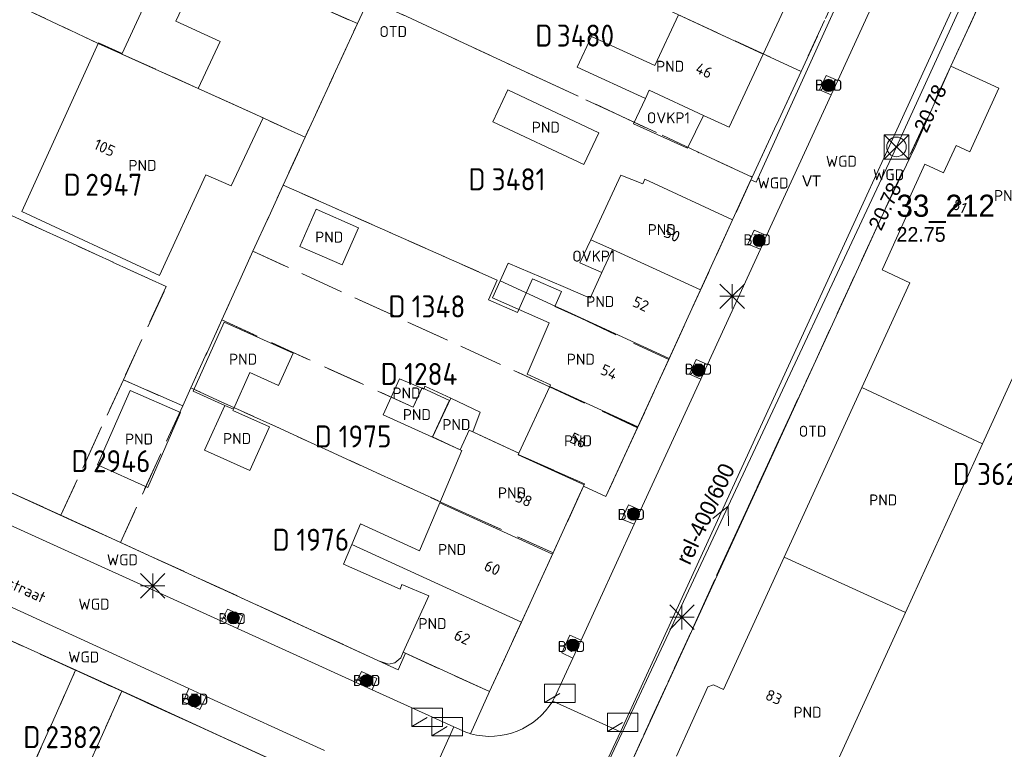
# Model space of a CAD drawing. Header units: metres. Extents: x 207644 to 210135, y 370459 to 373417.
# Tile 22 of 256: x 207949 to 208029, y 372150 to 372210. Entities that reach past the tile are written whole.
import ezdxf
from ezdxf.enums import TextEntityAlignment as Align

# ---------------------------------------------------------------- set-up
doc = ezdxf.new("R2010")
doc.units = ezdxf.units.M
doc.linetypes.add('HIDDEN2', pattern=[4.7625, 3.175, -1.5875])
for name, color, linetype in [('BTD', 7, 'Continuous'), ('CON_BxH400x600mm', 7, 'Continuous'), ('CON_BxH500x750mm', 7, 'Continuous'), ('DMM_BxH400x600mm', 7, 'Continuous'), ('GB', 1, 'Continuous'), ('GB07', 1, 'Continuous'), ('GB11', 1, 'Continuous'), ('INV_BxH400x600mm', 7, 'Continuous'), ('INV_BxH500x750mm', 7, 'Continuous'), ('KAD_perceelnummer', 212, 'Continuous'), ('KAD_sectie', 212, 'Continuous'), ('KAD_Vastgesteld_Perceel', 212, 'Continuous'), ('KO_INSPECTIE', 7, 'Continuous'), ('NAR', 7, 'Continuous'), ('NLV_inspectieput', 7, 'Continuous'), ('NNR_inspectieput', 7, 'Continuous'), ('NOD_inspectieput', 7, 'Continuous'), ('ORL', 7, 'Continuous'), ('OTD', 7, 'Continuous'), ('OVKP1', 7, 'Continuous'), ('PIJL', 7, 'Continuous'), ('PND', 7, 'Continuous'), ('WGD', 7, 'Continuous')]:
    doc.layers.add(name, color=color, linetype=linetype)
for name, color, linetype, lineweight in [('GMV', 7, 'Continuous', 25), ('GP1', 7, 'Continuous', 30), ('Q21_lantaarnpaal', 1, 'Continuous', 0), ('Q23_kolk', 153, 'Continuous', 0), ('Q26_boom', 72, 'Continuous', 0), ('Q28_rioolput', 153, 'Continuous', 0)]:
    doc.layers.add(name, color=color, linetype=linetype, lineweight=lineweight)
doc.styles.add('ISO', font='isocpeur.ttf', dxfattribs={"height": 1})
doc.styles.add('ISOCP', font='ISOCP.shx', dxfattribs={"height": 1.8})

# ---------------------------------------------------------------- blocks, each defined once
blk = doc.blocks.new('ACMAP_ANN_TEMPLATE_Vastgesteld_Perceelnummer')
at = {"layer": 'KAD_perceelnummer', "style": 'ISOCP'}
blk.add_attdef('Perceelnummer', text='', height=1.8, dxfattribs=at).set_placement((0, 0), align=Align.MIDDLE)
at = {"layer": 'KAD_sectie', "style": 'ISOCP'}
blk.add_attdef('sectie', text='', height=1.8, dxfattribs=at).set_placement((-2.7, 0), align=Align.MIDDLE_RIGHT)
blk = doc.blocks.new('Q26')
blk.add_hatch(color=256).paths.add_polyline_path([(-0.452, -0.01, 1), (0.548, -0.01, 1)])
blk.add_circle((0.048, -0.01), 0.5)
blk = doc.blocks.new('Q23')
blk.add_line((-1.25, -0.75), (0, 0))
blk.add_lwpolyline([(-1.25, -0.75), (1.25, -0.75), (1.25, 0.75), (-1.25, 0.75), (-1.25, -0.75)])
blk = doc.blocks.new('Q21')
for p, q in [((-1, 1), (0, 0)), ((0, 1), (0, 0)), ((0, 0), (1, 1)), ((-1, 0), (0, 0)), ((-1, -1), (0, 0)), ((0, 0), (1, 0)), ((0, 0), (0, -1)), ((0, 0), (1, -1))]:
    blk.add_line(p, q)
blk = doc.blocks.new('Q28')
at = {"linetype": 'Continuous'}
for p, q in [((-1, -1), (1, 1)), ((-1, 1), (1, -1))]:
    blk.add_line(p, q, dxfattribs=at)
blk.add_lwpolyline([(1, 1), (1, -1), (-1, -1), (-1, 1)], close=True)

msp = doc.modelspace()

# ---------------------------------------------------------------- linework, layer by layer
at = {"layer": 'CON_BxH400x600mm', "color": 253, "linetype": 'Continuous', "lineweight": 13}
msp.add_lwpolyline([(208020.2, 372199.47), (207992.72, 372140.81)], dxfattribs=at)
at = {"layer": 'CON_BxH500x750mm', "color": 253, "linetype": 'Continuous', "lineweight": 13}
msp.add_lwpolyline([(208041.93, 372246.97), (208020.2, 372199.47)], dxfattribs=at)
at = {"layer": 'GB', "color": 253, "linetype": 'Continuous', "lineweight": 13}
for points in [[(207963.856, 372214.994), (207961.387, 372209.731)], [(208009.322, 372207.052), (208012.086, 372213.031)], [(208027.391, 372212.053), (208024.641, 372206.06)], [(207957.004, 372207.093), (207958.672, 372210.74)], [(208000.487, 372206.109), (208002.401, 372210.251)], [(207961.387, 372209.731), (207964.992, 372208.086)], [(207994.128, 372205.969), (207995.294, 372208.486)], [(207995.294, 372208.486), (208000.487, 372206.109)], [(207948.805, 372194.209), (207955.073, 372207.977)], [(207955.073, 372207.977), (207957.004, 372207.093)], [(207964.992, 372208.086), (207963.211, 372204.25)], [(208009.322, 372207.052), (208006.557, 372201.072)], [(207999.704, 372203.409), (207994.128, 372205.969)], [(208024.641, 372206.06), (208028.549, 372204.267)], [(208027.212, 372175.229), (208041.253, 372205.989)], [(207963.211, 372204.25), (207968.51, 372201.84)], [(207995.91, 372200.623), (207988.472, 372204.123)], [(208000.026, 372204.1), (207999.704, 372203.409)], [(208004.462, 372202.043), (208000.026, 372204.1)], [(208028.549, 372204.267), (208026.19, 372199.075)], [(208006.557, 372201.072), (208004.462, 372202.043)], [(207987.25, 372201.526), (207994.689, 372198.026)], [(207994.689, 372198.026), (207995.91, 372200.623)], [(208025.071, 372199.587), (208024.047, 372197.351)], [(208026.19, 372199.075), (208025.071, 372199.587)], [(208022.52, 372198.05), (208020.993, 372194.714)], [(208024.047, 372197.351), (208022.52, 372198.05)], [(207963.818, 372197.191), (207960.05, 372188.978)], [(207999.663, 372196.825), (207999.493, 372196.455)], [(208006.827, 372193.525), (207999.663, 372196.825)], [(208020.993, 372194.714), (208021.356, 372194.547)], [(207960.05, 372188.978), (207948.805, 372194.209)], [(208021.356, 372194.547), (208019.058, 372189.498)], [(208006.827, 372193.525), (208004.204, 372187.797)], [(207995.202, 372187.125), (207996.163, 372189.214)], [(208019.058, 372189.498), (208019.025, 372189.426)], [(208019.025, 372189.426), (208021.288, 372188.39)], [(207992.347, 372186.473), (207987.839, 372188.537)], [(208021.288, 372188.39), (208017.371, 372179.841)], [(207993.002, 372188.066), (207995.202, 372187.125)], [(208004.204, 372187.797), (208001.648, 372182.214)], [(207993.368, 372186.005), (207992.347, 372186.473)], [(208001.648, 372182.214), (207993.368, 372186.005)], [(208001.648, 372182.214), (207999.092, 372176.631)], [(207954.996, 372173.532), (207957.639, 372179.591)], [(207957.639, 372179.591), (207961.764, 372177.792)], [(207989.383, 372174.471), (207991.892, 372179.928)], [(207991.892, 372179.928), (207991.953, 372180.06)], [(208011.026, 372165.995), (208017.371, 372179.841)], [(207961.764, 372177.792), (207959.089, 372171.663)], [(207985.608, 372176.209), (207989.383, 372174.471)], [(207999.092, 372176.631), (207996.483, 372170.932)], [(208027.212, 372175.229), (208020.926, 372161.458)], [(207959.089, 372171.663), (207954.996, 372173.532)], [(207994.655, 372171.769), (207992.118, 372166.222)], [(207996.483, 372170.932), (207994.655, 372171.769)], [(207992.118, 372166.222), (207989.58, 372160.675)], [(208006.072, 372155.185), (208011.026, 372165.995)], [(207979.923, 372158.225), (207982.016, 372162.831)], [(208020.926, 372161.458), (208014.794, 372148.025)], [(207989.58, 372160.675), (207986.988, 372155.008)], [(207980.114, 372158.138), (207979.923, 372158.225)], [(207986.988, 372155.008), (207980.114, 372158.138)], [(208002.246, 372149.742), (208004.806, 372155.396)], [(208004.806, 372155.396), (208005.252, 372155.556)], [(208005.252, 372155.556), (208006.072, 372155.185)]]:
    msp.add_lwpolyline(points, dxfattribs=at)
at = {"layer": 'GB07', "color": 253, "linetype": 'Continuous', "lineweight": 13}
for points in [[(208009.322, 372207.052), (208002.401, 372210.251)], [(207956.983, 372207.047), (207957.004, 372207.093)], [(207963.211, 372204.25), (207956.983, 372207.047)], [(207997.023, 372191.084), (207995.248, 372191.897)], [(208004.204, 372187.797), (207997.023, 372191.084)], [(207980.749, 372178.229), (207981.459, 372179.766)], [(207999.092, 372176.631), (207991.892, 372179.928)], [(208027.212, 372175.229), (208017.371, 372179.841)], [(207978.95, 372179.048), (207980.749, 372178.229)], [(207982.329, 372175.775), (207983.811, 372178.951)], [(207965.372, 372178.374), (207966.08, 372178.055)], [(207984.574, 372174.752), (207985.31, 372176.346)], [(207985.31, 372176.346), (207985.608, 372176.209)], [(207989.328, 372174.351), (207989.383, 372174.471)], [(207994.709, 372171.887), (207989.328, 372174.351)], [(207994.655, 372171.769), (207994.709, 372171.887)], [(207992.118, 372166.222), (207982.925, 372170.427)], [(207989.58, 372160.675), (207975.74, 372167.006)], [(208020.926, 372161.458), (208011.026, 372165.995)]]:
    msp.add_lwpolyline(points, dxfattribs=at)
at = {"layer": 'GB11', "color": 253, "linetype": 'Continuous', "lineweight": 13}
for points in [[(207988.472, 372204.123), (207987.25, 372201.526)], [(207968.51, 372201.84), (207965.903, 372196.288)], [(207965.903, 372196.288), (207963.818, 372197.191)], [(207997.713, 372197.162), (207995.248, 372191.897)], [(207999.493, 372196.455), (207997.713, 372197.162)], [(207971.508, 372191.35), (207972.84, 372194.387)], [(207972.84, 372194.387), (207976.284, 372192.877)], [(207976.284, 372192.877), (207974.952, 372189.84)], [(207974.952, 372189.84), (207971.508, 372191.35)], [(207996.163, 372189.214), (207997.023, 372191.084)], [(207987.839, 372188.537), (207988.492, 372189.995)], [(207988.492, 372189.995), (207993.002, 372188.066)], [(207987.224, 372187.162), (207987.839, 372188.537)], [(207991.838, 372185.109), (207987.224, 372187.162)], [(207962.788, 372179.537), (207965.325, 372185.173)], [(207965.325, 372185.173), (207970.952, 372182.64)], [(207990.054, 372180.932), (207991.838, 372185.109)], [(207970.952, 372182.64), (207969.764, 372180)], [(207967.428, 372181.051), (207966.08, 372178.055)], [(207969.764, 372180), (207967.428, 372181.051)], [(207978.95, 372179.048), (207979.625, 372180.533)], [(207979.625, 372180.533), (207981.459, 372179.766)], [(207991.953, 372180.06), (207990.054, 372180.932)], [(207965.372, 372178.374), (207962.788, 372179.537)], [(207981.623, 372179.697), (207981.459, 372179.766)], [(207981.703, 372179.949), (207981.623, 372179.697)], [(207983.811, 372178.951), (207981.703, 372179.949)], [(207978.297, 372177.613), (207978.95, 372179.048)], [(207986.227, 372177.808), (207983.811, 372178.951)], [(207965.372, 372178.374), (207963.729, 372174.722)], [(207966.039, 372177.965), (207966.08, 372178.055)], [(207969.033, 372176.617), (207966.039, 372177.965)], [(207985.608, 372176.209), (207986.227, 372177.808)], [(207982.329, 372175.775), (207978.297, 372177.613)], [(207967.43, 372173.056), (207969.033, 372176.617)], [(207982.329, 372175.775), (207984.574, 372174.752)], [(207963.729, 372174.722), (207967.43, 372173.056)], [(207984.721, 372174.685), (207982.925, 372170.427)], [(207984.574, 372174.752), (207984.721, 372174.685)], [(207982.925, 372170.427), (207981.272, 372166.506)], [(207976.454, 372168.709), (207975.74, 372167.006)], [(207981.272, 372166.506), (207976.454, 372168.709)], [(207975.075, 372165.42), (207975.74, 372167.006)], [(207979.677, 372163.384), (207975.075, 372165.42)], [(207979.829, 372163.764), (207979.677, 372163.384)], [(207982.016, 372162.831), (207979.829, 372163.764)]]:
    msp.add_lwpolyline(points, dxfattribs=at)
at = {"layer": 'GMV', "color": 253, "linetype": 'Continuous', "lineweight": 13}
for points in [[(208031.816, 372247.425), (208008.736, 372196.596)], [(207997.66, 372151.728), (208039.285, 372242.376)], [(208015.405, 372204.894), (208025.783, 372227.526)], [(208021.715, 372199.486), (208024.641, 372206.06)], [(208014.453, 372205.292), (208013.925, 372204.122)], [(208015.405, 372204.894), (208014.453, 372205.292)], [(208015.405, 372204.894), (208014.872, 372203.732)], [(208009.597, 372192.227), (208014.872, 372203.732)], [(208013.925, 372204.122), (208014.872, 372203.732)], [(208019.28, 372194.394), (208021.715, 372199.486)], [(208008.324, 372196.793), (208006.827, 372193.525)], [(208008.736, 372196.596), (208008.324, 372196.793)], [(208017.406, 372190.273), (208019.28, 372194.394)], [(208008.064, 372191.527), (208008.587, 372192.664)], [(208008.587, 372192.664), (208009.597, 372192.227)], [(208009.09, 372191.122), (208008.064, 372191.527)], [(208009.09, 372191.122), (208009.597, 372192.227)], [(208004.775, 372181.711), (208009.09, 372191.122)], [(207998.161, 372148.36), (208017.406, 372190.273)], [(208003.295, 372180.919), (208003.841, 372182.131)], [(208003.841, 372182.131), (208004.775, 372181.711)], [(208004.231, 372180.525), (208004.775, 372181.711)], [(207999.318, 372169.812), (208004.231, 372180.525)], [(208004.231, 372180.525), (208003.295, 372180.919)], [(207944.246, 372172.936), (207953.129, 372168.871)], [(207997.787, 372169.1), (207998.34, 372170.27)], [(207998.34, 372170.27), (207999.318, 372169.812)], [(207998.8, 372168.682), (207999.318, 372169.812)], [(207998.8, 372168.682), (207997.787, 372169.1)], [(207965.111, 372160.758), (207947.814, 372168.621)], [(207953.129, 372168.871), (207956.985, 372167.122)], [(207994.455, 372159.206), (207998.8, 372168.682)], [(207956.985, 372167.122), (207959.536, 372165.965)], [(207959.536, 372165.965), (207959.71, 372165.886)], [(207959.71, 372165.886), (207979.53, 372156.795)], [(207956.777, 372155.163), (207937.355, 372163.932)], [(207962.446, 372155.264), (207945.369, 372163.075)], [(207965.594, 372161.739), (207965.111, 372160.758)], [(207966.834, 372161.184), (207965.594, 372161.739)], [(207966.417, 372160.164), (207966.834, 372161.184)], [(207966.417, 372160.164), (207965.111, 372160.758)], [(207976.11, 372155.757), (207966.417, 372160.164)], [(207992.878, 372158.179), (207993.546, 372159.63)], [(207993.546, 372159.63), (207994.455, 372159.206)], [(207993.789, 372157.753), (207994.455, 372159.206)], [(207979.53, 372156.795), (207980.114, 372158.138)], [(207992.435, 372154.801), (207993.789, 372157.753)], [(207993.789, 372157.753), (207992.878, 372158.179)], [(207976.541, 372156.653), (207976.11, 372155.757)], [(207977.793, 372156.091), (207976.541, 372156.653)], [(207977.411, 372155.166), (207976.11, 372155.757)], [(207977.411, 372155.166), (207977.793, 372156.091)], [(207958.873, 372154.217), (207956.777, 372155.163)], [(207961.964, 372154.183), (207962.446, 372155.264)], [(207963.857, 372154.618), (207962.446, 372155.264)], [(207963.857, 372154.618), (207963.329, 372153.539)], [(207973.499, 372150.208), (207963.857, 372154.618)], [(207984.06, 372152.143), (207977.411, 372155.166)], [(207985.441, 372151.576), (207986.988, 372155.008)], [(207974.83, 372146.866), (207958.873, 372154.217)], [(207963.329, 372153.539), (207961.964, 372154.183)], [(207997.66, 372151.728), (207992.138, 372154.245)], [(207984.06, 372152.143), (207981.545, 372146.527)], [(207984.988, 372151.721), (207984.06, 372152.143)], [(207996.697, 372149.63), (207997.66, 372151.728)]]:
    msp.add_lwpolyline(points, dxfattribs=at)
for points in [[(207992.138, 372154.245, 0.026969), (207992.435, 372154.801)], [(207992.138, 372154.245, -0.336476), (207985.441, 372151.576)], [(207985.441, 372151.576, -0.019944), (207984.988, 372151.721)]]:
    msp.add_lwpolyline(points, format="xyb", dxfattribs=at)
at = {"layer": 'GP1', "color": 253, "linetype": 'Continuous', "lineweight": 13}
for points in [[(207999.704, 372203.409), (207998.742, 372201.349)], [(208004.462, 372202.043), (208003.155, 372199.374), (207998.742, 372201.349)], [(207994.365, 372190.01), (207995.248, 372191.897)], [(207996.163, 372189.214), (207994.365, 372190.01)]]:
    msp.add_lwpolyline(points, dxfattribs=at)
at = {"layer": 'KAD_Vastgesteld_Perceel', "color": 253, "linetype": 'HIDDEN2', "lineweight": 13}
for points in [[(207978.849, 372215.265), (207977.129, 372211.545), (207976.2, 372209.534), (207963.856, 372214.994), (207945.381, 372223.665), (207948.026, 372229.455), (207978.849, 372215.265)], [(208012.411, 372205.625), (207981.089, 372220.11), (207981.509, 372221.019), (207984.164, 372226.767), (207985.039, 372228.659), (208016.324, 372214.102), (208012.411, 372205.625)], [(207941.158, 372214.421), (207945.381, 372223.665), (207963.856, 372214.994), (207976.2, 372209.534), (207971.932, 372200.265), (207963.211, 372204.25), (207956.851, 372207.106), (207955.046, 372207.922), (207941.158, 372214.421)], [(208008.434, 372197.007), (208003.948, 372199.061), (207997.738, 372201.993), (207991.333, 372204.947), (207977.129, 372211.545), (207978.849, 372215.265), (207981.089, 372220.11), (208012.411, 372205.625), (208008.434, 372197.007)], [(207934.575, 372200.011), (207941.158, 372214.421), (207955.046, 372207.922), (207956.851, 372207.106), (207963.211, 372204.25), (207971.932, 372200.265), (207970.14, 372196.353), (207967.676, 372190.952), (207965.127, 372185.349), (207962.606, 372179.803), (207961.941, 372178.346), (207957.093, 372180.46), (207960.596, 372188.067), (207934.575, 372200.011)], [(208021.105, 372137.865), (208005.768, 372144.761), (207998.127, 372148.286), (208006.842, 372167.364), (208013.444, 372181.681), (208024.641, 372206.06), (208027.391, 372212.053), (208031.299, 372210.259), (208031.395, 372210.468), (208041.253, 372205.989), (208041.122, 372205.701), (208059.593, 372197.166), (208030.5, 372133.504), (208021.105, 372137.865)], [(208001.606, 372182.11), (207994.431, 372185.495), (207992.307, 372186.432), (207992.853, 372187.671), (207990.488, 372188.713), (207989.267, 372185.946), (207986.91, 372186.985), (207987.62, 372188.595), (207970.14, 372196.353), (207971.932, 372200.265), (207976.2, 372209.534), (207977.129, 372211.545), (207991.333, 372204.947), (207997.738, 372201.993), (208003.948, 372199.061), (208008.434, 372197.007), (208006.827, 372193.525), (208001.606, 372182.11)], [(207934.575, 372200.011), (207960.596, 372188.067), (207957.093, 372180.46), (207952.003, 372169.407), (207926.015, 372181.276), (207934.575, 372200.011)], [(207999.065, 372176.555), (207991.865, 372179.9), (207967.676, 372190.952), (207970.14, 372196.353), (207987.62, 372188.595), (207986.91, 372186.985), (207989.267, 372185.946), (207990.488, 372188.713), (207992.853, 372187.671), (207992.307, 372186.432), (207994.431, 372185.495), (208001.606, 372182.11), (207999.065, 372176.555)], [(207999.065, 372176.555), (207996.483, 372170.932), (207994.655, 372171.769), (207994.726, 372171.959), (207989.327, 372174.37), (207989.383, 372174.471), (207987.665, 372175.262), (207985.316, 372176.357), (207984.574, 372174.753), (207982.332, 372175.797), (207983.714, 372178.782), (207981.484, 372179.82), (207980.748, 372178.228), (207965.127, 372185.349), (207967.676, 372190.952), (207991.865, 372179.9), (207999.065, 372176.555)], [(207992.165, 372166.326), (207985.062, 372169.55), (207962.606, 372179.803), (207965.127, 372185.349), (207980.748, 372178.228), (207981.484, 372179.82), (207983.714, 372178.782), (207982.332, 372175.797), (207984.574, 372174.753), (207985.316, 372176.357), (207987.665, 372175.262), (207989.383, 372174.471), (207989.327, 372174.37), (207994.726, 372171.959), (207994.655, 372171.769), (207992.165, 372166.326)], [(207957.093, 372180.46), (207961.941, 372178.346), (207956.857, 372167.19), (207952.003, 372169.407), (207957.093, 372180.46)], [(207961.941, 372178.346), (207962.606, 372179.803), (207985.062, 372169.55), (207992.165, 372166.326), (207986.988, 372155.008), (207979.923, 372158.225), (207979.751, 372157.766), (207979.265, 372157.368), (207978.725, 372157.249), (207977.913, 372157.537), (207959.186, 372166.126), (207956.857, 372167.19), (207961.941, 372178.346)], [(207920.45, 372168.987), (207920.703, 372169.344), (207921.009, 372169.657), (207921.36, 372169.918), (207921.748, 372170.121), (207922.163, 372170.261), (207922.595, 372170.334), (207923.032, 372170.339), (207923.465, 372170.275), (207923.883, 372170.144), (207924.275, 372169.949), (207953.2, 372156.758), (207949.079, 372147.559), (207917.317, 372162.214), (207920.45, 372168.987)], [(207953.2, 372156.758), (207956.965, 372155.042), (207952.839, 372145.838), (207949.079, 372147.559), (207953.2, 372156.758)], [(207976.149, 372131.059), (207951.213, 372142.316), (207952.839, 372145.838), (207956.965, 372155.042), (207974.905, 372146.862), (207974.314, 372145.453), (207981.284, 372142.274), (207976.149, 372131.059)]]:
    msp.add_lwpolyline(points, close=True, dxfattribs=at)
for points in [[(207926.015, 372181.276), (207952.003, 372169.407), (207956.857, 372167.19), (207959.186, 372166.126), (207977.913, 372157.537), (207978.725, 372157.249), (207979.265, 372157.368), (207979.751, 372157.766), (207979.923, 372158.225), (207986.988, 372155.008), (207992.165, 372166.326), (207994.655, 372171.769), (207996.483, 372170.932), (207999.065, 372176.555), (208001.606, 372182.11), (208006.827, 372193.525), (208008.434, 372197.007), (208012.411, 372205.625), (208016.324, 372214.102)], [(208027.391, 372212.053), (208024.641, 372206.06), (208013.444, 372181.681), (208006.842, 372167.364), (207998.127, 372148.286), (208005.768, 372144.761), (208021.105, 372137.865), (208030.5, 372133.504)], [(207942.487, 372070.961), (207949.469, 372067.774), (207954.676, 372079.224), (207957.225, 372084.767), (207962.46, 372096.234), (207965.004, 372101.795), (207970.225, 372113.266), (207971.484, 372116.026), (207972.759, 372118.822), (207975.447, 372124.672), (207973.611, 372125.515), (207976.149, 372131.059), (207981.284, 372142.274), (207974.314, 372145.453), (207974.905, 372146.862), (207956.965, 372155.042), (207953.2, 372156.758), (207924.275, 372169.949)]]:
    msp.add_lwpolyline(points, dxfattribs=at)
at = {"layer": 'NOD_inspectieput', "color": 253, "lineweight": 13}
msp.add_circle((208020.2, 372199.47), 0.8, dxfattribs=at)
at = {"layer": 'PIJL', "color": 253, "lineweight": 13}
msp.add_lwpolyline([(208005.2, 372169.14), (208006.46, 372170.14), (208006.5, 372168.53)], dxfattribs=at)

# ---------------------------------------------------------------- block references
at = {"layer": 'KAD_Vastgesteld_Perceel', "color": 253, "linetype": 'HIDDEN2', "lineweight": 13}
ref = msp.add_blockref('ACMAP_ANN_TEMPLATE_Vastgesteld_Perceelnummer', (207994.813, 372208.559), dxfattribs=at)
ref.add_attrib('Perceelnummer', '3480', dxfattribs={"layer": 'KAD_perceelnummer', "lineweight": 13, "height": 1.8, "style": 'ISOCP'}).set_placement((207994.813, 372208.559), align=Align.MIDDLE)
ref.add_attrib('sectie', 'D', dxfattribs={"layer": 'KAD_sectie', "lineweight": 13, "height": 1.8, "style": 'ISOCP'}).set_placement((207992.113, 372208.559), align=Align.MIDDLE_RIGHT)
ref = msp.add_blockref('ACMAP_ANN_TEMPLATE_Vastgesteld_Perceelnummer', (207989.354, 372196.828), dxfattribs=at)
ref.add_attrib('Perceelnummer', '3481', dxfattribs={"layer": 'KAD_perceelnummer', "lineweight": 13, "height": 1.8, "style": 'ISOCP'}).set_placement((207989.354, 372196.828), align=Align.MIDDLE)
ref.add_attrib('sectie', 'D', dxfattribs={"layer": 'KAD_sectie', "lineweight": 13, "height": 1.8, "style": 'ISOCP'}).set_placement((207986.654, 372196.828), align=Align.MIDDLE_RIGHT)
ref = msp.add_blockref('ACMAP_ANN_TEMPLATE_Vastgesteld_Perceelnummer', (207956.316, 372196.384), dxfattribs=at)
ref.add_attrib('Perceelnummer', '2947', dxfattribs={"layer": 'KAD_perceelnummer', "lineweight": 13, "height": 1.8, "style": 'ISOCP'}).set_placement((207956.316, 372196.384), align=Align.MIDDLE)
ref.add_attrib('sectie', 'D', dxfattribs={"layer": 'KAD_sectie', "lineweight": 13, "height": 1.8, "style": 'ISOCP'}).set_placement((207953.616, 372196.384), align=Align.MIDDLE_RIGHT)
ref = msp.add_blockref('ACMAP_ANN_TEMPLATE_Vastgesteld_Perceelnummer', (207982.818, 372186.454), dxfattribs=at)
ref.add_attrib('Perceelnummer', '1348', dxfattribs={"layer": 'KAD_perceelnummer', "lineweight": 13, "height": 1.8, "style": 'ISOCP'}).set_placement((207982.818, 372186.454), align=Align.MIDDLE)
ref.add_attrib('sectie', 'D', dxfattribs={"layer": 'KAD_sectie', "lineweight": 13, "height": 1.8, "style": 'ISOCP'}).set_placement((207980.118, 372186.454), align=Align.MIDDLE_RIGHT)
ref = msp.add_blockref('ACMAP_ANN_TEMPLATE_Vastgesteld_Perceelnummer', (207982.189, 372180.942), dxfattribs=at)
ref.add_attrib('Perceelnummer', '1284', dxfattribs={"layer": 'KAD_perceelnummer', "lineweight": 13, "height": 1.8, "style": 'ISOCP'}).set_placement((207982.189, 372180.942), align=Align.MIDDLE)
ref.add_attrib('sectie', 'D', dxfattribs={"layer": 'KAD_sectie', "lineweight": 13, "height": 1.8, "style": 'ISOCP'}).set_placement((207979.489, 372180.942), align=Align.MIDDLE_RIGHT)
ref = msp.add_blockref('ACMAP_ANN_TEMPLATE_Vastgesteld_Perceelnummer', (207976.821, 372175.837), dxfattribs=at)
ref.add_attrib('Perceelnummer', '1975', dxfattribs={"layer": 'KAD_perceelnummer', "lineweight": 13, "height": 1.8, "style": 'ISOCP'}).set_placement((207976.821, 372175.837), align=Align.MIDDLE)
ref.add_attrib('sectie', 'D', dxfattribs={"layer": 'KAD_sectie', "lineweight": 13, "height": 1.8, "style": 'ISOCP'}).set_placement((207974.121, 372175.837), align=Align.MIDDLE_RIGHT)
ref = msp.add_blockref('ACMAP_ANN_TEMPLATE_Vastgesteld_Perceelnummer', (207956.959, 372173.825), dxfattribs=at)
ref.add_attrib('Perceelnummer', '2946', dxfattribs={"layer": 'KAD_perceelnummer', "lineweight": 13, "height": 1.8, "style": 'ISOCP'}).set_placement((207956.959, 372173.825), align=Align.MIDDLE)
ref.add_attrib('sectie', 'D', dxfattribs={"layer": 'KAD_sectie', "lineweight": 13, "height": 1.8, "style": 'ISOCP'}).set_placement((207954.259, 372173.825), align=Align.MIDDLE_RIGHT)
ref = msp.add_blockref('ACMAP_ANN_TEMPLATE_Vastgesteld_Perceelnummer', (208028.893, 372172.779), dxfattribs=at)
ref.add_attrib('Perceelnummer', '3621', dxfattribs={"layer": 'KAD_perceelnummer', "lineweight": 13, "height": 1.8, "style": 'ISOCP'}).set_placement((208028.893, 372172.779), align=Align.MIDDLE)
ref.add_attrib('sectie', 'D', dxfattribs={"layer": 'KAD_sectie', "lineweight": 13, "height": 1.8, "style": 'ISOCP'}).set_placement((208026.193, 372172.779), align=Align.MIDDLE_RIGHT)
ref = msp.add_blockref('ACMAP_ANN_TEMPLATE_Vastgesteld_Perceelnummer', (207973.371, 372167.406), dxfattribs=at)
ref.add_attrib('Perceelnummer', '1976', dxfattribs={"layer": 'KAD_perceelnummer', "lineweight": 13, "height": 1.8, "style": 'ISOCP'}).set_placement((207973.371, 372167.406), align=Align.MIDDLE)
ref.add_attrib('sectie', 'D', dxfattribs={"layer": 'KAD_sectie', "lineweight": 13, "height": 1.8, "style": 'ISOCP'}).set_placement((207970.671, 372167.406), align=Align.MIDDLE_RIGHT)
ref = msp.add_blockref('ACMAP_ANN_TEMPLATE_Vastgesteld_Perceelnummer', (207953.02, 372151.298), dxfattribs=at)
ref.add_attrib('Perceelnummer', '2382', dxfattribs={"layer": 'KAD_perceelnummer', "lineweight": 13, "height": 1.8, "style": 'ISOCP'}).set_placement((207953.02, 372151.298), align=Align.MIDDLE)
ref.add_attrib('sectie', 'D', dxfattribs={"layer": 'KAD_sectie', "lineweight": 13, "height": 1.8, "style": 'ISOCP'}).set_placement((207950.32, 372151.298), align=Align.MIDDLE_RIGHT)
at = {"layer": 'Q21_lantaarnpaal', "color": 253}
for p in [(208006.794, 372187.275), (207959.487, 372163.642), (208002.69, 372161.083)]:
    msp.add_blockref('Q21', p, dxfattribs=at)
at = {"layer": 'Q23_kolk', "color": 253}
for p in [(207992.733, 372154.87), (207981.893, 372152.907), (207983.525, 372152.151), (207997.849, 372152.502)]:
    msp.add_blockref('Q23', p, dxfattribs=at)
at = {"layer": 'Q26_boom', "color": 253}
for p in [(208014.6, 372204.504), (208008.943, 372191.846), (208004.029, 372181.248), (207998.688, 372169.517), (207966.024, 372161.046), (207993.739, 372158.813), (207976.904, 372155.915), (207962.859, 372154.277)]:
    msp.add_blockref('Q26', p, dxfattribs=at)
at = {"layer": 'Q28_rioolput', "color": 253}
msp.add_blockref('Q28', (208020.201, 372199.465), dxfattribs=at)

# ---------------------------------------------------------------- texts
at = {"layer": 'BTD', "color": 253, "linetype": 'Continuous', "lineweight": 13, "style": 'ISO'}
for p in [(208014.665, 372204.51), (208008.831, 372191.891), (208004.035, 372181.326), (207998.553, 372169.477), (207965.973, 372160.968), (207993.667, 372158.692), (207976.952, 372155.922), (207962.911, 372154.394)]:
    msp.add_text('BTD', height=0.9, dxfattribs=at).set_placement(p, align=Align.MIDDLE_CENTER)
at = {"layer": 'DMM_BxH400x600mm', "color": 253, "lineweight": 13}
msp.add_text('rel-400/600', height=1.3, rotation=64.9, dxfattribs=at).set_placement((208003.32, 372165.27))
at = {"layer": 'INV_BxH400x600mm', "color": 253, "lineweight": 13}
msp.add_text('20.78', height=1.2, rotation=64.9, dxfattribs=at).set_placement((208018.95, 372192.55))
at = {"layer": 'INV_BxH500x750mm', "color": 253, "lineweight": 13}
msp.add_text('20.78', height=1.2, rotation=65.42, dxfattribs=at).set_placement((208022.67, 372200.54))
at = {"layer": 'KO_INSPECTIE', "color": 253, "lineweight": 13}
msp.add_text('VT', height=0.9, dxfattribs=at).set_placement((208012.5, 372196.24))
at = {"layer": 'NAR', "color": 253, "linetype": 'Continuous', "lineweight": 13, "style": 'ISO'}
for s, rotation, p in [('46', 335.2, (208004.499, 372205.704)), ('105', 335.5, (207955.564, 372199.402)), ('81', 335.4, (208025.358, 372194.639)), ('50', 335.4, (208001.88, 372192.33)), ('52', 335.4, (207999.334, 372186.651)), ('54', 335.4, (207996.739, 372181.1)), ('56', 335.4, (207994.227, 372175.523)), ('58', 335.4, (207989.777, 372170.721)), ('60', 335.4, (207987.212, 372165.113)), ('62', 335.4, (207984.75, 372159.456)), ('83', 335.5, (208010.187, 372154.563))]:
    msp.add_text(s, height=0.9, rotation=rotation, dxfattribs=at).set_placement(p, align=Align.MIDDLE_CENTER)
at = {"layer": 'NLV_inspectieput', "color": 253, "lineweight": 13}
msp.add_text('22.75', height=1.2, dxfattribs=at).set_placement((208020.2, 372191.73))
at = {"layer": 'NNR_inspectieput', "color": 253, "lineweight": 13}
msp.add_text('33_212', height=1.8, dxfattribs=at).set_placement((208020.2, 372193.77))
at = {"layer": 'ORL', "color": 253, "linetype": 'Continuous', "lineweight": 13, "style": 'ISO'}
msp.add_text('Sint Vincentiusstraat', height=0.9, rotation=335.5, dxfattribs=at).set_placement((207945.393, 372165.03), align=Align.MIDDLE_CENTER)
at = {"layer": 'OTD', "color": 253, "linetype": 'Continuous', "lineweight": 13, "style": 'ISO'}
for p in [(207979.122, 372208.885), (208013.355, 372176.264)]:
    msp.add_text('OTD', height=0.9, dxfattribs=at).set_placement(p, align=Align.MIDDLE_CENTER)
at = {"layer": 'OVKP1', "color": 253, "linetype": 'Continuous', "lineweight": 13, "style": 'ISO'}
for p in [(208001.584, 372201.845), (207995.497, 372190.555)]:
    msp.add_text('OVKP1', height=0.9, dxfattribs=at).set_placement(p, align=Align.MIDDLE_CENTER)
at = {"layer": 'PND', "color": 253, "linetype": 'Continuous', "lineweight": 13, "style": 'ISO'}
for p in [(208001.725, 372206.05), (207991.58, 372201.075), (207958.658, 372197.961), (208029.312, 372195.501), (208001.038, 372192.719), (207973.896, 372192.114), (207996.022, 372186.849), (207966.87, 372182.145), (207994.436, 372182.14), (207980.205, 372179.384), (207981.054, 372177.623), (207984.278, 372176.809), (207958.38, 372175.628), (207966.381, 372175.67), (207994.21, 372175.491), (207988.817, 372171.232), (208019.119, 372170.654), (207983.929, 372166.614), (207982.328, 372160.561), (208012.941, 372153.327)]:
    msp.add_text('PND', height=0.9, dxfattribs=at).set_placement(p, align=Align.MIDDLE_CENTER)
at = {"layer": 'WGD', "color": 253, "linetype": 'Continuous', "lineweight": 13, "style": 'ISO'}
for p in [(208015.705, 372198.295), (208019.557, 372197.203), (208010.128, 372196.524), (207957.017, 372165.772), (207954.698, 372162.15), (207953.86, 372157.836)]:
    msp.add_text('WGD', height=0.9, dxfattribs=at).set_placement(p, align=Align.MIDDLE_CENTER)

doc.saveas('drawing.dxf')
